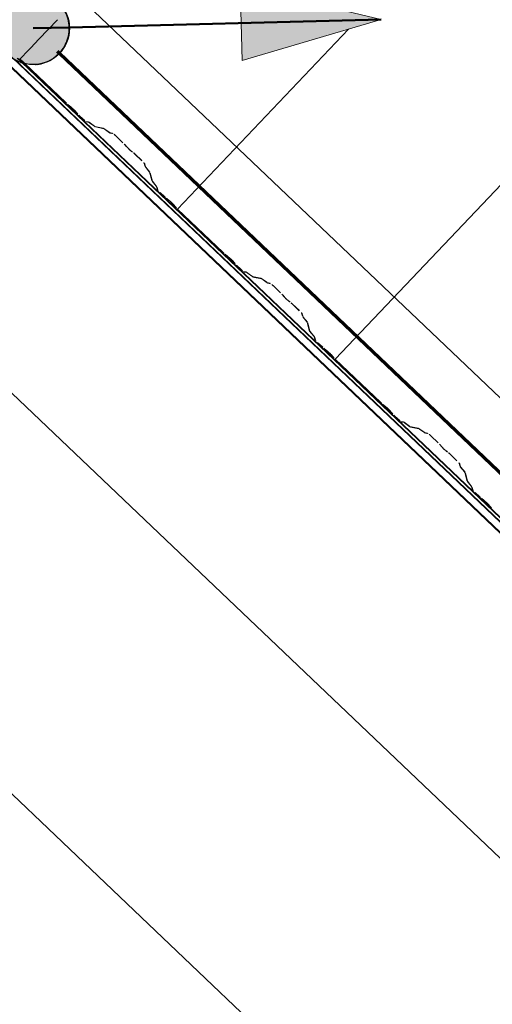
# Model space of a CAD drawing. Header units: metres. Extents: x 32343131.6 to 32343183.7, y 5699223.3 to 5699275.1.
# Tile 43 of 190: x 32343141.058 to 32343141.873, y 5699247.228 to 5699248.925. Entities that reach past the tile are written whole.
import ezdxf

# ---------------------------------------------------------------- set-up
doc = ezdxf.new("R2010")
doc.units = ezdxf.units.M
for name, color, linetype, lineweight in [('0-1', 7, 'Continuous', 5), ('A-ANNO-DIMS', 7, 'Continuous', 9), ('A-ANNO-DIMS-50', 7, 'Continuous', 9), ('A-DETL-GENF', 7, 'Continuous', 18)]:
    doc.layers.add(name, color=color, linetype=linetype, lineweight=lineweight)
for name, color, linetype, lineweight, true_color in [('A-DETL-GENF-3', 5, 'Continuous', 18, 0x0000ff), ('A-DETL-GENF-4', 5, 'Continuous', 50, 0x0000ff), ('A-ROOF-1', 7, 'Continuous', 5, 0xcccccc), ('E-POWR-CNDT-1', 5, 'Continuous', 70, 0x0000ff), ('G-IMPT-1', 5, 'Continuous', 25, 0x0000ff), ('S-BEAM-1', 7, 'Continuous', 5, 0xcccccc)]:
    doc.layers.add(name, color=color, linetype=linetype, lineweight=lineweight, true_color=true_color)
doc.styles.add('Arial', font='arial.ttf', dxfattribs={"height": 0.15})
doc.dimstyles.new('Blitzschutz', dxfattribs={"dimscale": 0.3048, "dimtxt": 0.153039, "dimasz": 0.492126, "dimexe": 0.393701, "dimexo": 0.0625, "dimgap": 0.287073, "dimtad": 1, "dimlfac": 100, "dimrnd": 0.01, "dimdsep": 46, "dimtxsty": 'Arial', "dimblk1": 'OBLIQUE', "dimblk2": 'OBLIQUE', "dimsah": 1, "dimcen": 0.09, "dimdle": 0.393701, "dimadec": 0, "dimazin": 0, "dimtfac": 1, "dimtdec": 4, "dimtix": 1, "dimtmove": 0, "dimatfit": 3, "dimfxl": 0.393701, "dimfxlon": 1, "dimtvp": 1, "dimtfill": 1, "dimtolj": 1, "dimtzin": 0, "dimarcsym": 2})

# ---------------------------------------------------------------- blocks, each defined once
blk = doc.blocks.new('Ortgang Hochpunkt - Ortgang Hochpunkt-3544340-TGA_190_LP5_GR_DA-TGA-01_G_')
at = {"layer": 'A-ROOF-1'}
for p, q in [((89.4753, -25.0355), (54.6993, 8.0497)), ((89.3588, -25.1579), (54.5828, 7.9273)), ((54.5837, 7.9281), (89.3597, -25.1571)), ((89.4753, -25.0355), (54.8986, 7.8602)), ((69.0625, -5.8293), (63.2783, -0.3263)), ((69.0591, -5.8251), (63.2827, -0.3295)), ((63.2922, -0.3324), (63.2864, -0.3268)), ((63.2939, -0.3328), (63.2886, -0.3277)), ((63.2941, -0.3342), (63.2923, -0.3325)), ((63.2964, -0.3351), (63.2941, -0.3329)), ((69.0527, -5.8128), (63.2944, -0.3344)), ((69.0518, -5.8107), (63.2966, -0.3353))]:
    blk.add_line(p, q, dxfattribs=at)
blk = doc.blocks.new('ARC_190_LPX_FM_Stellplätze_rvt-1-TGA_190_LP5_GR_DA-TGA-01_G_')
at = {"layer": 'S-BEAM-1'}
for p, q in [((32343141.6022, 5699248.34), (32343149.8645, 5699257.0245)), ((32343141.6022, 5699248.34), (32343149.8645, 5699257.0245)), ((32343141.6022, 5699248.3399), (32343149.8644, 5699257.0244)), ((32343141.6022, 5699248.3399), (32343149.8644, 5699257.0244)), ((32343141.0912, 5699248.8909), (32343141.1233, 5699248.9247)), ((32343141.0912, 5699248.8909), (32343141.1233, 5699248.9247)), ((32343141.0912, 5699248.8909), (32343141.1233, 5699248.9247)), ((32343141.0912, 5699248.8909), (32343141.1233, 5699248.9247)), ((32343141.3305, 5699248.5984), (32343141.6253, 5699248.9083)), ((32343141.3305, 5699248.5984), (32343141.6253, 5699248.9083)), ((32343141.3306, 5699248.5985), (32343141.6253, 5699248.9083)), ((32343141.3306, 5699248.5985), (32343141.6253, 5699248.9083)), ((32343141.0775, 5699248.8765), (32343141.0911, 5699248.8909)), ((32343141.0775, 5699248.8765), (32343141.0911, 5699248.8909)), ((32343141.0775, 5699248.8765), (32343141.0911, 5699248.8909)), ((32343141.0775, 5699248.8765), (32343141.0911, 5699248.8909)), ((32343141.0636, 5699248.8619), (32343141.0688, 5699248.8674)), ((32343141.0636, 5699248.8619), (32343141.0688, 5699248.8674)), ((32343141.0636, 5699248.8619), (32343141.0688, 5699248.8674)), ((32343141.0636, 5699248.8619), (32343141.0688, 5699248.8674)), ((32343141.0689, 5699248.8675), (32343141.0774, 5699248.8764)), ((32343141.0689, 5699248.8675), (32343141.0774, 5699248.8764)), ((32343141.0689, 5699248.8675), (32343141.0774, 5699248.8764)), ((32343141.0689, 5699248.8675), (32343141.0774, 5699248.8764)), ((32343141.0588, 5699248.8568), (32343141.0609, 5699248.8591)), ((32343141.0588, 5699248.8568), (32343141.0609, 5699248.8591)), ((32343141.0589, 5699248.8569), (32343141.0588, 5699248.8568)), ((32343141.0588, 5699248.8568), (32343141.0589, 5699248.8569)), ((32343141.0589, 5699248.8569), (32343141.0609, 5699248.8591)), ((32343141.0589, 5699248.8569), (32343141.0609, 5699248.8591)), ((32343141.0591, 5699248.8566), (32343141.0638, 5699248.8521)), ((32343141.064, 5699248.852), (32343141.0594, 5699248.8564)), ((32343141.061, 5699248.8592), (32343141.0636, 5699248.8619)), ((32343141.061, 5699248.8592), (32343141.0636, 5699248.8619)), ((32343141.061, 5699248.8592), (32343141.0636, 5699248.8619)), ((32343141.061, 5699248.8592), (32343141.0636, 5699248.8619)), ((32343141.0639, 5699248.852), (32343141.0668, 5699248.8492)), ((32343141.0671, 5699248.8491), (32343141.0641, 5699248.8519)), ((32343141.0669, 5699248.8491), (32343141.1376, 5699248.7819)), ((32343141.1377, 5699248.7819), (32343141.0671, 5699248.8491)), ((32343141.1456, 5699248.7753), (32343141.1409, 5699248.7791)), ((32343141.1416, 5699248.7783), (32343141.1463, 5699248.7745)), ((32343141.1525, 5699248.7687), (32343141.1565, 5699248.7641)), ((32343141.1573, 5699248.7635), (32343141.1533, 5699248.768)), ((32343141.1602, 5699248.7603), (32343141.1677, 5699248.7532)), ((32343141.1678, 5699248.7533), (32343141.1603, 5699248.7604)), ((32343141.1769, 5699248.7486), (32343141.1724, 5699248.7495)), ((32343141.1735, 5699248.7485), (32343141.1779, 5699248.7476)), ((32343141.1871, 5699248.7414), (32343141.1779, 5699248.748)), ((32343141.1787, 5699248.7471), (32343141.188, 5699248.7405)), ((32343141.2024, 5699248.738), (32343141.1879, 5699248.7409)), ((32343141.1889, 5699248.7399), (32343141.2034, 5699248.7369)), ((32343141.2126, 5699248.7307), (32343141.2033, 5699248.7374)), ((32343141.2042, 5699248.7365), (32343141.2134, 5699248.7298)), ((32343141.2183, 5699248.7293), (32343141.2134, 5699248.7303)), ((32343141.2144, 5699248.7292), (32343141.2194, 5699248.7282)), ((32343141.224, 5699248.7245), (32343141.2363, 5699248.7127)), ((32343141.2364, 5699248.7128), (32343141.2241, 5699248.7246)), ((32343141.2397, 5699248.7092), (32343141.2415, 5699248.707)), ((32343141.2425, 5699248.7062), (32343141.2407, 5699248.7084)), ((32343141.2519, 5699248.6976), (32343141.2496, 5699248.6993)), ((32343141.2505, 5699248.6984), (32343141.2528, 5699248.6967)), ((32343141.2565, 5699248.6935), (32343141.2688, 5699248.6818)), ((32343141.2689, 5699248.6819), (32343141.2566, 5699248.6936)), ((32343141.2728, 5699248.6773), (32343141.2741, 5699248.6725)), ((32343141.2752, 5699248.6715), (32343141.2739, 5699248.6763)), ((32343141.2747, 5699248.6715), (32343141.2818, 5699248.6626)), ((32343141.2828, 5699248.6618), (32343141.2757, 5699248.6707)), ((32343141.2823, 5699248.6619), (32343141.286, 5699248.6476)), ((32343141.2871, 5699248.6465), (32343141.2834, 5699248.6608)), ((32343141.2866, 5699248.6466), (32343141.2937, 5699248.6377)), ((32343141.2947, 5699248.6369), (32343141.2876, 5699248.6458)), ((32343141.2942, 5699248.6369), (32343141.2953, 5699248.6326)), ((32343141.2964, 5699248.6315), (32343141.2953, 5699248.6359)), ((32343141.3003, 5699248.627), (32343141.3079, 5699248.6199)), ((32343141.3079, 5699248.62), (32343141.3004, 5699248.6271)), ((32343141.3159, 5699248.6134), (32343141.3111, 5699248.6172)), ((32343141.3118, 5699248.6164), (32343141.3166, 5699248.6126)), ((32343141.3227, 5699248.6067), (32343141.3268, 5699248.6022)), ((32343141.3276, 5699248.6015), (32343141.3236, 5699248.6061)), ((32343141.3306, 5699248.5985), (32343141.3305, 5699248.5984)), ((32343141.3305, 5699248.5984), (32343141.3306, 5699248.5985)), ((32343141.3305, 5699248.5984), (32343141.4093, 5699248.5234)), ((32343141.4094, 5699248.5235), (32343141.3306, 5699248.5985)), ((32343141.4173, 5699248.5169), (32343141.4126, 5699248.5207)), ((32343141.4133, 5699248.5199), (32343141.418, 5699248.5161)), ((32343141.4242, 5699248.5102), (32343141.4282, 5699248.5057)), ((32343141.429, 5699248.505), (32343141.425, 5699248.5096)), ((32343141.4319, 5699248.5019), (32343141.4394, 5699248.4947)), ((32343141.4395, 5699248.4948), (32343141.432, 5699248.502)), ((32343141.4486, 5699248.4901), (32343141.4441, 5699248.491)), ((32343141.4452, 5699248.49), (32343141.4496, 5699248.4891)), ((32343141.4588, 5699248.4829), (32343141.4496, 5699248.4896)), ((32343141.4504, 5699248.4886), (32343141.4596, 5699248.482)), ((32343141.474, 5699248.4795), (32343141.4596, 5699248.4824)), ((32343141.4606, 5699248.4814), (32343141.4751, 5699248.4785)), ((32343141.4842, 5699248.4723), (32343141.475, 5699248.4789)), ((32343141.4759, 5699248.478), (32343141.4851, 5699248.4713)), ((32343141.49, 5699248.4708), (32343141.485, 5699248.4718)), ((32343141.4861, 5699248.4708), (32343141.491, 5699248.4698)), ((32343141.5081, 5699248.4544), (32343141.4957, 5699248.4661)), ((32343141.4957, 5699248.466), (32343141.508, 5699248.4543)), ((32343141.5114, 5699248.4507), (32343141.5132, 5699248.4485)), ((32343141.5142, 5699248.4477), (32343141.5124, 5699248.4499)), ((32343141.5236, 5699248.4392), (32343141.5213, 5699248.4408)), ((32343141.5222, 5699248.4399), (32343141.5245, 5699248.4383)), ((32343141.5282, 5699248.435), (32343141.5405, 5699248.4233)), ((32343141.5406, 5699248.4234), (32343141.5283, 5699248.4351)), ((32343141.5445, 5699248.4189), (32343141.5458, 5699248.414)), ((32343141.5469, 5699248.413), (32343141.5456, 5699248.4179)), ((32343141.5464, 5699248.413), (32343141.5535, 5699248.4042)), ((32343141.5545, 5699248.4033), (32343141.5474, 5699248.4122)), ((32343141.554, 5699248.4034), (32343141.5577, 5699248.3891)), ((32343141.5588, 5699248.3881), (32343141.5551, 5699248.4024)), ((32343141.5583, 5699248.3881), (32343141.5654, 5699248.3792)), ((32343141.5664, 5699248.3784), (32343141.5593, 5699248.3873)), ((32343141.5659, 5699248.3785), (32343141.567, 5699248.3741)), ((32343141.5681, 5699248.3731), (32343141.567, 5699248.3775)), ((32343141.572, 5699248.3685), (32343141.5795, 5699248.3614)), ((32343141.5796, 5699248.3615), (32343141.5721, 5699248.3686)), ((32343141.5876, 5699248.3549), (32343141.5828, 5699248.3587)), ((32343141.5835, 5699248.3579), (32343141.5883, 5699248.3541)), ((32343141.5944, 5699248.3482), (32343141.5984, 5699248.3437)), ((32343141.5993, 5699248.343), (32343141.5952, 5699248.3476)), ((32343141.6811, 5699248.265), (32343141.6022, 5699248.34)), ((32343141.6022, 5699248.34), (32343141.6022, 5699248.3399)), ((32343141.6022, 5699248.3399), (32343141.6022, 5699248.34)), ((32343141.6022, 5699248.3399), (32343141.681, 5699248.2649)), ((32343141.689, 5699248.2584), (32343141.6842, 5699248.2622)), ((32343141.6849, 5699248.2614), (32343141.6897, 5699248.2576)), ((32343141.6958, 5699248.2517), (32343141.6999, 5699248.2472)), ((32343141.7007, 5699248.2465), (32343141.6967, 5699248.2511)), ((32343141.7036, 5699248.2434), (32343141.7111, 5699248.2362)), ((32343141.7112, 5699248.2363), (32343141.7037, 5699248.2435)), ((32343141.7203, 5699248.2317), (32343141.7158, 5699248.2326)), ((32343141.7169, 5699248.2315), (32343141.7213, 5699248.2306)), ((32343141.7305, 5699248.2244), (32343141.7212, 5699248.2311)), ((32343141.7221, 5699248.2302), (32343141.7313, 5699248.2235)), ((32343141.7457, 5699248.221), (32343141.7313, 5699248.224)), ((32343141.7323, 5699248.2229), (32343141.7468, 5699248.22)), ((32343141.7559, 5699248.2138), (32343141.7467, 5699248.2204)), ((32343141.7476, 5699248.2195), (32343141.7568, 5699248.2129)), ((32343141.7617, 5699248.2123), (32343141.7567, 5699248.2133)), ((32343141.7578, 5699248.2123), (32343141.7627, 5699248.2113)), ((32343141.7673, 5699248.2075), (32343141.7797, 5699248.1958)), ((32343141.7798, 5699248.1959), (32343141.7674, 5699248.2076)), ((32343141.7831, 5699248.1922), (32343141.7849, 5699248.19)), ((32343141.7858, 5699248.1892), (32343141.784, 5699248.1914)), ((32343141.7953, 5699248.1807), (32343141.793, 5699248.1824)), ((32343141.7939, 5699248.1815), (32343141.7961, 5699248.1798)), ((32343141.7999, 5699248.1765), (32343141.8122, 5699248.1648)), ((32343141.8123, 5699248.1649), (32343141.8, 5699248.1766)), ((32343141.8162, 5699248.1604), (32343141.8175, 5699248.1555)), ((32343141.8185, 5699248.1545), (32343141.8173, 5699248.1594)), ((32343141.8181, 5699248.1545), (32343141.8252, 5699248.1457)), ((32343141.8262, 5699248.1449), (32343141.8191, 5699248.1537)), ((32343141.8257, 5699248.1449), (32343141.8294, 5699248.1306)), ((32343141.8304, 5699248.1296), (32343141.8268, 5699248.1439)), ((32343141.83, 5699248.1296), (32343141.8371, 5699248.1208)), ((32343141.8381, 5699248.1199), (32343141.8309, 5699248.1288)), ((32343141.8376, 5699248.12), (32343141.8387, 5699248.1156)), ((32343141.8398, 5699248.1146), (32343141.8387, 5699248.119)), ((32343141.8437, 5699248.1101), (32343141.8512, 5699248.1029)), ((32343141.8513, 5699248.103), (32343141.8438, 5699248.1102)), ((32343141.8593, 5699248.0964), (32343141.8545, 5699248.1002)), ((32343141.8552, 5699248.0994), (32343141.86, 5699248.0956)), ((32343141.8661, 5699248.0898), (32343141.8701, 5699248.0852)), ((32343141.871, 5699248.0845), (32343141.8669, 5699248.0891))]:
    blk.add_line(p, q, dxfattribs=at)
for centre, major_axis, ratio, start_param, end_param in [((32343141.1381, 5699248.7823), (-0.00543, 0.00517), 0.087156, 1.570796, 2.355302), ((32343141.1381, 5699248.7823), (-0.00435, 0.00414), 0.087155, 1.570796, 2.355303), ((32343141.1491, 5699248.7713), (-0.00543, 0.00517), 0.087155, 3.927883, 5.496897), ((32343141.1491, 5699248.7713), (-0.00435, 0.00414), 0.087155, 3.927882, 5.496896), ((32343141.1607, 5699248.7608), (-0.00543, 0.00517), 0.087156, 0.78629, 1.570796), ((32343141.1607, 5699248.7608), (-0.00435, 0.00414), 0.087156, 0.786294, 1.570797), ((32343141.1682, 5699248.7537), (-0.00543, 0.00517), 0.087156, 1.570796, 3.003604), ((32343141.1682, 5699248.7537), (-0.00435, 0.00414), 0.087156, 1.570796, 3.003604), ((32343141.1822, 5699248.7434), (-0.00543, 0.00517), 0.087156, 5.711273, 6.145205), ((32343141.1822, 5699248.7434), (-0.00435, 0.00414), 0.087156, 5.711269, 6.145196), ((32343141.1836, 5699248.7451), (-0.00435, 0.00414), 0.087156, 2.569679, 3.003604), ((32343141.1836, 5699248.7451), (-0.00543, 0.00517), 0.087156, 2.569681, 3.003604), ((32343141.2077, 5699248.7328), (-0.00543, 0.00517), 0.087156, 5.711273, 6.145206), ((32343141.2077, 5699248.7328), (-0.00435, 0.00414), 0.087156, 5.71127, 6.145196), ((32343141.2091, 5699248.7344), (-0.00435, 0.00414), 0.087155, 2.569679, 3.003604), ((32343141.2091, 5699248.7344), (-0.00543, 0.00517), 0.087156, 2.569681, 3.003604), ((32343141.2236, 5699248.7241), (-0.00543, 0.00517), 0.087156, 4.712389, 6.145198), ((32343141.2236, 5699248.7241), (-0.00435, 0.00414), 0.087156, 4.712389, 6.145196), ((32343141.2359, 5699248.7124), (-0.00435, 0.00414), 0.087155, 3.741016, 4.71239), ((32343141.2359, 5699248.7124), (-0.00543, 0.00517), 0.087156, 3.74101, 4.71239), ((32343141.2463, 5699248.703), (-0.00543, 0.00517), 0.087156, 0.599417, 2.542179), ((32343141.2463, 5699248.703), (-0.00435, 0.00414), 0.087156, 0.599418, 2.542175), ((32343141.2562, 5699248.6931), (-0.00543, 0.00517), 0.087156, 4.712389, 5.683766), ((32343141.2562, 5699248.6931), (-0.00435, 0.00414), 0.087155, 4.712389, 5.683769), ((32343141.2685, 5699248.6814), (-0.00435, 0.00414), 0.087156, 3.279576, 4.712389), ((32343141.2685, 5699248.6814), (-0.00543, 0.00517), 0.087156, 3.279581, 4.712389), ((32343141.2795, 5699248.6674), (-0.00543, 0.00517), 0.087156, 0.137989, 0.571912), ((32343141.2795, 5699248.6674), (-0.00435, 0.00414), 0.087156, 0.137995, 0.571912), ((32343141.278, 5699248.6659), (-0.00435, 0.00414), 0.087156, 3.279585, 3.713505), ((32343141.278, 5699248.6659), (-0.00543, 0.00517), 0.087156, 3.279581, 3.713507), ((32343141.2914, 5699248.6425), (-0.00543, 0.00517), 0.087156, 0.137989, 0.571912), ((32343141.2914, 5699248.6425), (-0.00435, 0.00414), 0.087156, 0.137991, 0.571912), ((32343141.2899, 5699248.641), (-0.00435, 0.00414), 0.087156, 3.279579, 3.713505), ((32343141.2899, 5699248.641), (-0.00543, 0.00517), 0.087156, 3.279581, 3.713505), ((32343141.3008, 5699248.6275), (-0.00543, 0.00517), 0.087156, 0.137989, 1.570797), ((32343141.3008, 5699248.6275), (-0.00435, 0.00414), 0.087155, 0.137994, 1.570797), ((32343141.3083, 5699248.6203), (-0.00435, 0.00414), 0.087156, 1.570796, 2.355303), ((32343141.3083, 5699248.6203), (-0.00543, 0.00517), 0.087156, 1.570796, 2.355301), ((32343141.3194, 5699248.6094), (-0.00543, 0.00517), 0.087156, 3.927883, 5.496896), ((32343141.3194, 5699248.6094), (-0.00435, 0.00414), 0.087156, 3.927881, 5.496895), ((32343141.3309, 5699248.5988), (-0.00543, 0.00517), 0.087155, 0.78629, 1.570797), ((32343141.3309, 5699248.5988), (-0.00435, 0.00414), 0.087155, 0.786295, 1.570797), ((32343141.4097, 5699248.5238), (-0.00543, 0.00517), 0.087156, 1.570796, 2.355302), ((32343141.4097, 5699248.5238), (-0.00435, 0.00414), 0.087155, 1.570796, 2.355303), ((32343141.4208, 5699248.5129), (-0.00543, 0.00517), 0.087155, 3.927883, 5.496896), ((32343141.4208, 5699248.5129), (-0.00435, 0.00414), 0.087155, 3.927881, 5.496896), ((32343141.4323, 5699248.5023), (-0.00543, 0.00517), 0.087156, 0.78629, 1.570796), ((32343141.4323, 5699248.5023), (-0.00435, 0.00414), 0.087156, 0.786295, 1.570797), ((32343141.4399, 5699248.4952), (-0.00543, 0.00517), 0.087156, 1.570797, 3.003604), ((32343141.4399, 5699248.4952), (-0.00435, 0.00414), 0.087156, 1.570796, 3.003604), ((32343141.4539, 5699248.485), (-0.00543, 0.00517), 0.087156, 5.711273, 6.145198), ((32343141.4539, 5699248.485), (-0.00435, 0.00414), 0.087155, 5.711271, 6.145197), ((32343141.4553, 5699248.4866), (-0.00435, 0.00414), 0.087155, 2.569679, 3.003604), ((32343141.4553, 5699248.4866), (-0.00543, 0.00517), 0.087156, 2.569681, 3.003603), ((32343141.4794, 5699248.4743), (-0.00543, 0.00517), 0.087156, 5.711273, 6.145194), ((32343141.4794, 5699248.4743), (-0.00435, 0.00414), 0.087155, 5.711276, 6.145197), ((32343141.4808, 5699248.4759), (-0.00435, 0.00414), 0.087156, 2.569677, 3.003604), ((32343141.4808, 5699248.4759), (-0.00543, 0.00517), 0.087156, 2.569681, 3.003604), ((32343141.4953, 5699248.4656), (-0.00543, 0.00517), 0.087155, 4.712389, 6.145196), ((32343141.4953, 5699248.4656), (-0.00435, 0.00414), 0.087155, 4.71239, 6.145197), ((32343141.5076, 5699248.4539), (-0.00435, 0.00414), 0.087155, 3.741008, 4.71239), ((32343141.5076, 5699248.4539), (-0.00543, 0.00517), 0.087155, 3.74101, 4.712389), ((32343141.5179, 5699248.4445), (-0.00543, 0.00517), 0.087155, 0.599418, 2.542178), ((32343141.5179, 5699248.4445), (-0.00435, 0.00414), 0.087156, 0.599417, 2.542175), ((32343141.5278, 5699248.4346), (-0.00543, 0.00517), 0.087156, 4.712389, 5.683769), ((32343141.5278, 5699248.4346), (-0.00435, 0.00414), 0.087155, 4.712389, 5.683769), ((32343141.5402, 5699248.4229), (-0.00435, 0.00414), 0.087156, 3.27958, 4.712389), ((32343141.5402, 5699248.4229), (-0.00543, 0.00517), 0.087156, 3.279582, 4.712389), ((32343141.5512, 5699248.4089), (-0.00543, 0.00517), 0.087156, 0.137989, 0.571916), ((32343141.5512, 5699248.4089), (-0.00435, 0.00414), 0.087155, 0.137989, 0.571912), ((32343141.5497, 5699248.4074), (-0.00435, 0.00414), 0.087156, 3.279579, 3.713504), ((32343141.5497, 5699248.4074), (-0.00543, 0.00517), 0.087156, 3.279581, 3.713507), ((32343141.5631, 5699248.384), (-0.00543, 0.00517), 0.087155, 0.137989, 0.571914), ((32343141.5631, 5699248.384), (-0.00435, 0.00414), 0.087156, 0.137993, 0.571912), ((32343141.5616, 5699248.3825), (-0.00435, 0.00414), 0.087156, 3.27958, 3.713504), ((32343141.5616, 5699248.3825), (-0.00543, 0.00517), 0.087156, 3.279581, 3.713506), ((32343141.5725, 5699248.369), (-0.00543, 0.00517), 0.087156, 0.137988, 1.570796), ((32343141.5725, 5699248.369), (-0.00435, 0.00414), 0.087156, 0.137993, 1.570797), ((32343141.58, 5699248.3619), (-0.00543, 0.00517), 0.087156, 1.570796, 2.355301), ((32343141.58, 5699248.3619), (-0.00435, 0.00414), 0.087155, 1.570796, 2.355303), ((32343141.5911, 5699248.3509), (-0.00543, 0.00517), 0.087156, 3.927882, 5.496892), ((32343141.5911, 5699248.3509), (-0.00435, 0.00414), 0.087156, 3.927882, 5.496895), ((32343141.6026, 5699248.3404), (-0.00543, 0.00517), 0.087156, 0.786289, 1.570796), ((32343141.6026, 5699248.3404), (-0.00435, 0.00414), 0.087156, 0.786288, 1.570796), ((32343141.6814, 5699248.2654), (-0.00543, 0.00517), 0.087156, 1.570796, 2.355303), ((32343141.6814, 5699248.2654), (-0.00435, 0.00414), 0.087156, 1.570796, 2.355302), ((32343141.6925, 5699248.2544), (-0.00543, 0.00517), 0.087156, 3.927883, 5.496893), ((32343141.6925, 5699248.2544), (-0.00435, 0.00414), 0.087155, 3.927883, 5.496896), ((32343141.704, 5699248.2439), (-0.00543, 0.00517), 0.087156, 0.78629, 1.570796), ((32343141.704, 5699248.2439), (-0.00435, 0.00414), 0.087156, 0.786288, 1.570796), ((32343141.7115, 5699248.2367), (-0.00543, 0.00517), 0.087156, 1.570796, 3.003603), ((32343141.7115, 5699248.2367), (-0.00435, 0.00414), 0.087156, 1.570796, 3.003604), ((32343141.7256, 5699248.2265), (-0.00543, 0.00517), 0.087156, 5.711273, 6.145195), ((32343141.7256, 5699248.2265), (-0.00435, 0.00414), 0.087155, 5.711276, 6.145197), ((32343141.727, 5699248.2281), (-0.00435, 0.00414), 0.087155, 2.569679, 3.003604), ((32343141.727, 5699248.2281), (-0.00543, 0.00517), 0.087156, 2.56968, 3.003601), ((32343141.751, 5699248.2158), (-0.00543, 0.00517), 0.087156, 5.711273, 6.145194), ((32343141.751, 5699248.2158), (-0.00435, 0.00414), 0.087156, 5.711275, 6.145197), ((32343141.7525, 5699248.2175), (-0.00435, 0.00414), 0.087155, 2.569678, 3.003604), ((32343141.7525, 5699248.2175), (-0.00543, 0.00517), 0.087156, 2.569681, 3.003607), ((32343141.767, 5699248.2071), (-0.00543, 0.00517), 0.087155, 4.712389, 6.145192), ((32343141.767, 5699248.2071), (-0.00435, 0.00414), 0.087155, 4.71239, 6.145197), ((32343141.7793, 5699248.1954), (-0.00435, 0.00414), 0.087155, 3.741009, 4.71239), ((32343141.7793, 5699248.1954), (-0.00543, 0.00517), 0.087156, 3.74101, 4.712389), ((32343141.7896, 5699248.186), (-0.00543, 0.00517), 0.087156, 0.599418, 2.542177), ((32343141.7896, 5699248.186), (-0.00435, 0.00414), 0.087155, 0.59942, 2.542176), ((32343141.7995, 5699248.1762), (-0.00543, 0.00517), 0.087156, 4.712389, 5.683771), ((32343141.7995, 5699248.1762), (-0.00435, 0.00414), 0.087156, 4.712389, 5.683768), ((32343141.8119, 5699248.1644), (-0.00435, 0.00414), 0.087156, 3.279579, 4.712389), ((32343141.8119, 5699248.1644), (-0.00543, 0.00517), 0.087156, 3.279581, 4.712389), ((32343141.8229, 5699248.1505), (-0.00543, 0.00517), 0.087156, 0.137989, 0.571916), ((32343141.8229, 5699248.1505), (-0.00435, 0.00414), 0.087156, 0.137994, 0.571912), ((32343141.8213, 5699248.1489), (-0.00435, 0.00414), 0.087155, 3.279579, 3.713505), ((32343141.8213, 5699248.1489), (-0.00543, 0.00517), 0.087156, 3.279581, 3.713502), ((32343141.8348, 5699248.1255), (-0.00543, 0.00517), 0.087156, 0.137989, 0.571913), ((32343141.8348, 5699248.1255), (-0.00435, 0.00414), 0.087156, 0.137989, 0.571912), ((32343141.8332, 5699248.124), (-0.00435, 0.00414), 0.087156, 3.27958, 3.713504), ((32343141.8332, 5699248.124), (-0.00543, 0.00517), 0.087155, 3.279582, 3.713507), ((32343141.8442, 5699248.1105), (-0.00543, 0.00517), 0.087155, 0.137989, 1.570796), ((32343141.8442, 5699248.1105), (-0.00435, 0.00414), 0.087156, 0.137994, 1.570797), ((32343141.8517, 5699248.1034), (-0.00543, 0.00517), 0.087156, 1.570796, 2.355302), ((32343141.8517, 5699248.1034), (-0.00435, 0.00414), 0.087156, 1.570796, 2.355303), ((32343141.8628, 5699248.0924), (-0.00543, 0.00517), 0.087156, 3.927882, 5.496896), ((32343141.8628, 5699248.0924), (-0.00435, 0.00414), 0.087156, 3.92788, 5.496895), ((32343141.8743, 5699248.0819), (-0.00543, 0.00517), 0.087156, 0.78629, 1.570796), ((32343141.8743, 5699248.0819), (-0.00435, 0.00414), 0.087156, 0.786289, 1.570796)]:
    blk.add_ellipse(centre, major_axis=major_axis, ratio=ratio, start_param=start_param, end_param=end_param, dxfattribs=at)
at = {"layer": 'A-ROOF-1'}
blk.add_blockref('Ortgang Hochpunkt - Ortgang Hochpunkt-3544340-TGA_190_LP5_GR_DA-TGA-01_G_', (32343077.7673, 5699249.1855), dxfattribs=at)
blk = doc.blocks.new('Symbol_Anschlusspunkt - Symbol_Anschlusspunkt_dwg_E-Blitz-Anschlusspunkt-V28-TGA_190_LP5_GR_DA-TGA-01_G_')
at = {"layer": 'G-IMPT-1'}
blk.add_hatch(color=256, dxfattribs=at).paths.add_polyline_path([(0, -0.0625), (0.0167, -0.0601), (0.0313, -0.0541), (0.0442, -0.0442), (0.0541, -0.0313), (0.0604, -0.0156), (0.0622, 0.002), (0.0601, 0.0168), (0.0533, 0.0323), (0.0439, 0.0444), (0.03, 0.0546), (0.0153, 0.0605), (-0.0018, 0.0623), (-0.0169, 0.0601), (-0.0316, 0.0538), (-0.0445, 0.0439), (-0.0544, 0.0306), (-0.0606, 0.0142), (-0.0625, 0), (-0.0599, -0.0174), (-0.0541, -0.0313), (-0.0442, -0.0442), (-0.0303, -0.0545), (-0.0144, -0.0606), (-0.0003, -0.0625)])
for start, end in [(140.1952, 164.5111), (0, 2.4195)]:
    blk.add_arc((0, 0), 0.0625, start, end, dxfattribs=at)
for major_axis, start_param, end_param in [((0.0612, 0.0127), 1.776207, 2.194416), ((-0.0608, 0.0143), 5.267447, 5.353551), ((-0.0625, 0.0021), 4.678008, 5.071487), ((-0.0401, 0.0479), 5.40912, 5.517692), ((0.0547, 0.0303), 0.505872, 0.88759), ((0.0486, 0.0393), 0.217359, 0.330737), ((-0.0014, 0.0625), 0.807214, 0.854255), ((0.0236, 0.0579), 5.896151, 5.997789), ((0.0315, 0.054), 5.754553, 6.012461), ((0.0515, 0.0354), 6.099401, 6.195103), ((-0.0451, 0.0433), 3.948105, 4.323706), ((0.0492, 0.0385), 2.235364, 2.718686), ((0.057, 0.0256), 2.45694, 2.475572), ((0.0385, 0.0492), 2.477957, 2.956793), ((-0.0108, 0.0616), 4.100942, 4.505341), ((-0.0134, 0.0611), 4.464016, 4.497114), ((-0.0197, 0.0593), 3.461676, 3.870884), ((-0.0088, 0.0619), 4.06746, 4.134423), ((0.0584, 0.0222), 3.504811, 3.972389), ((-0.0394, 0.0485), 3.039075, 3.098879), ((0.0117, 0.0614), 2.953202, 2.978661), ((-0.0358, 0.0512), 2.180533, 2.631398), ((-0.0589, 0.021), 2.013266, 2.057657), ((0.0197, 0.0593), 3.606258, 4.042689)]:
    blk.add_ellipse((0, 0), major_axis=major_axis, ratio=1, start_param=start_param, end_param=end_param, dxfattribs=at)
blk = doc.blocks.new('Symbol_Anschlusspunkt - Symbol_Anschlusspunkt_dwg-V29-TGA_190_LP5_GR_DA-TGA-01_G_')
blk.add_blockref('Symbol_Anschlusspunkt - Symbol_Anschlusspunkt_dwg_E-Blitz-Anschlusspunkt-V28-TGA_190_LP5_GR_DA-TGA-01_G_', (0, 0))
blk = doc.blocks.new('Symbol_Anschlusspunkt - Symbol_Anschlusspunkt-V30-TGA_190_LP5_GR_DA-TGA-01_G_')
blk.add_blockref('Symbol_Anschlusspunkt - Symbol_Anschlusspunkt_dwg-V29-TGA_190_LP5_GR_DA-TGA-01_G_', (0, 0))
blk = doc.blocks.new('Symbol_Elektro_Leitung_Hoch_Runter - Zeichnung1_dwg_E-Blitz-Anschlusspunkt-7483321-TGA_190_LP5_GR_DA-TGA-01_G_')
at = {"layer": 'G-IMPT-1'}
blk.add_hatch(color=256, dxfattribs=at).paths.add_polyline_path([(0, -0.0625), (0.0162, -0.0604), (0.0313, -0.0541), (0.0442, -0.0442), (0.0541, -0.0313), (0.0604, -0.0162), (0.0625, 0), (0.0604, 0.0162), (0.0541, 0.0313), (0.0442, 0.0442), (0.0313, 0.0541), (0.0162, 0.0604), (0, 0.0625), (-0.0162, 0.0604), (-0.0313, 0.0541), (-0.0442, 0.0442), (-0.0541, 0.0313), (-0.0604, 0.0162), (-0.0625, 0), (-0.0604, -0.0162), (-0.0541, -0.0313), (-0.0442, -0.0442), (-0.0313, -0.0541), (-0.0162, -0.0604)])
blk.add_circle((0, 0), 0.0625, dxfattribs=at)
blk = doc.blocks.new('Symbol_Elektro_Leitung_Hoch_Runter - Nach unten-7483331-TGA_190_LP5_GR_DA-TGA-01_G_')
at = {"layer": 'A-DETL-GENF-3'}
blk.add_hatch(color=256, dxfattribs=at).paths.add_polyline_path([(-0.4243, -0.4243), (-0.2078, -0.2993), (-0.2993, -0.2078)])
at = {"layer": 'A-DETL-GENF'}
for p, q in [((-0.2993, -0.2078), (-0.4243, -0.4243)), ((-0.2078, -0.2993), (-0.2993, -0.2078)), ((-0.4243, -0.4243), (-0.2078, -0.2993))]:
    blk.add_line(p, q, dxfattribs=at)
at = {"layer": 'A-DETL-GENF-4'}
for p, q in [((0, 0), (-0.0442, -0.0442)), ((-0.0442, -0.0442), (-0.4243, -0.4243))]:
    blk.add_line(p, q, dxfattribs=at)
blk.add_blockref('Symbol_Elektro_Leitung_Hoch_Runter - Zeichnung1_dwg_E-Blitz-Anschlusspunkt-7483321-TGA_190_LP5_GR_DA-TGA-01_G_', (0, 0))
blk = doc.blocks.new('DIMBLOCK6-TGA_190_LP5_GR_DA-TGA-01_G_')
at = {"layer": 'A-ANNO-DIMS-50', "transparency": 16777216}
for p, q in [((32343140.75, 5699248.5613), (32343140.8327, 5699248.6482)), ((32343140.75, 5699248.5613), (32343140.6673, 5699248.4744)), ((32343146.546, 5699243.0471), (32343140.75, 5699248.5613)), ((32343146.546, 5699243.0471), (32343146.6287, 5699243.134)), ((32343146.546, 5699243.0471), (32343146.4633, 5699242.9602))]:
    blk.add_line(p, q, dxfattribs=at)
at = {"layer": 'A-ANNO-DIMS-50', "lineweight": 35, "transparency": 16777216}
for p, q in [((32343140.75, 5699248.5613), (32343140.644, 5699248.5587)), ((32343140.75, 5699248.5613), (32343140.856, 5699248.5639)), ((32343146.546, 5699243.0471), (32343146.44, 5699243.0445)), ((32343146.546, 5699243.0471), (32343146.652, 5699243.0497))]:
    blk.add_line(p, q, dxfattribs=at)
at = {"layer": 'A-ANNO-DIMS-50', "color": 0, "transparency": 16777216, "insert": (32343143.7017, 5699245.3636), "char_height": 0.15, "width": 0.822172, "attachment_point": 1, "rotation": 136.4273, "line_spacing_factor": 0.941778, "style": 'Arial', "bg_fill": 3, "box_fill_scale": 1.25, "bg_fill_color": 256, "bg_fill_true_color": 13158600, "bg_fill_transparency": 0}
blk.add_mtext('800 cm', dxfattribs=at)
blk = doc.blocks.new('_Oblique')
at = {"color": 0, "linetype": 'ByBlock', "lineweight": -2}
blk.add_line((-0.5, -0.5), (0.5, 0.5), dxfattribs=at)
blk = doc.blocks.new('DIMBLOCK10-TGA_190_LP5_GR_DA-TGA-01_G_')
at = {"layer": 'A-ANNO-DIMS-50', "transparency": 16777216}
for p, q in [((32343140.4054, 5699248.199), (32343140.4881, 5699248.286)), ((32343140.4054, 5699248.199), (32343140.3226, 5699248.1121)), ((32343149.0994, 5699239.9277), (32343140.4054, 5699248.199)), ((32343149.0994, 5699239.9277), (32343149.1821, 5699240.0147)), ((32343149.0994, 5699239.9277), (32343149.0166, 5699239.8408))]:
    blk.add_line(p, q, dxfattribs=at)
at = {"layer": 'A-ANNO-DIMS-50', "lineweight": 35, "transparency": 16777216}
for p, q in [((32343140.4054, 5699248.199), (32343140.5114, 5699248.2017)), ((32343140.4054, 5699248.199), (32343140.2993, 5699248.1964)), ((32343149.0994, 5699239.9277), (32343148.9933, 5699239.9251)), ((32343149.0994, 5699239.9277), (32343149.2054, 5699239.9304))]:
    blk.add_line(p, q, dxfattribs=at)
at = {"layer": 'A-ANNO-DIMS-50', "color": 0, "transparency": 16777216, "insert": (32343144.8478, 5699243.583), "char_height": 0.15, "width": 0.960613, "attachment_point": 1, "rotation": 136.4273, "line_spacing_factor": 0.941778, "style": 'Arial', "bg_fill": 3, "box_fill_scale": 1.25, "bg_fill_color": 256, "bg_fill_true_color": 13158600, "bg_fill_transparency": 0}
blk.add_mtext('1200 cm', dxfattribs=at)

msp = doc.modelspace()

# ---------------------------------------------------------------- linework, layer by layer
at = {"layer": 'E-POWR-CNDT-1'}
for p, q in [((32343141.12275, 5699248.87078), (32343141.12519, 5699248.86846)), ((32343141.12538, 5699248.86828), (32343141.12671, 5699248.86701)), ((32343141.12692, 5699248.86681), (32343149.73039, 5699240.68161))]:
    msp.add_line(p, q, dxfattribs=at)

# ---------------------------------------------------------------- block references
at = {"layer": '0-1'}
msp.add_blockref('ARC_190_LPX_FM_Stellplätze_rvt-1-TGA_190_LP5_GR_DA-TGA-01_G_', (0, 0), dxfattribs=at)
at = {"layer": 'A-DETL-GENF-3'}
for name, p, rotation in [('Symbol_Elektro_Leitung_Hoch_Runter - Nach unten-7483331-TGA_190_LP5_GR_DA-TGA-01_G_', (32343141.08164, 5699248.90988), 136.4271608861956), ('Symbol_Anschlusspunkt - Symbol_Anschlusspunkt-V30-TGA_190_LP5_GR_DA-TGA-01_G_', (32343141.08128, 5699248.90989), 136.4271608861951)]:
    msp.add_blockref(name, p, dxfattribs=dict(at, rotation=rotation))

# ---------------------------------------------------------------- next in the draw order: dimensions: what is measured, and where the dimension line sits
at = {"layer": 'A-ANNO-DIMS'}
dim = msp.add_linear_dim(base=(32343140.75, 5699248.5613), p1=(32343146.62871, 5699243.13404), p2=(32343140.83271, 5699248.64824), angle=316.42726, dimstyle='Blitzschutz', override={"dimpost": '<> cm', "dimfxl": 8}, dxfattribs=at)
dim.commit()
dim.dimension.update_dxf_attribs({"geometry": 'DIMBLOCK6-TGA_190_LP5_GR_DA-TGA-01_G_', "text_midpoint": (32343143.7611, 5699245.92308)})

# ---------------------------------------------------------------- next in the draw order: dimensions: what is measured, and where the dimension line sits
dim = msp.add_linear_dim(base=(32343140.40536, 5699248.19905), p1=(32343149.18207, 5699240.01469), p2=(32343140.48808, 5699248.28599), angle=316.42726, dimstyle='Blitzschutz', override={"dimpost": '<> cm', "dimfxl": 11.999999}, dxfattribs=at)
dim.commit()
dim.dimension.update_dxf_attribs({"geometry": 'DIMBLOCK10-TGA_190_LP5_GR_DA-TGA-01_G_', "text_midpoint": (32343144.86546, 5699244.18228)})

doc.saveas('drawing.dxf')
